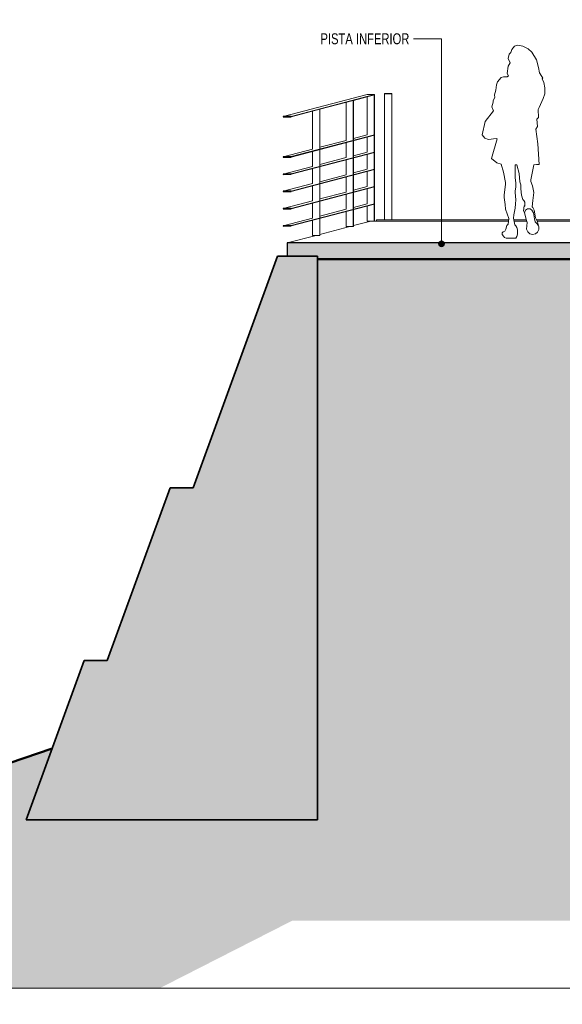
# Model space of a CAD drawing. Header units: millimetres. Extents: x -889928 to -835559, y 137213 to 158342.
# Tile 2 of 19: x -877676 to -872954, y 142624 to 151192. Entities that reach past the tile are written whole.
import ezdxf

# ---------------------------------------------------------------- set-up
doc = ezdxf.new("R2010")
doc.units = ezdxf.units.MM
doc.header["$XCLIPFRAME"] = 2
doc.linetypes.add('Tracejada', pattern=[6.35, 3.175, -3.175])
for name, color, linetype, lineweight in [('A-DETL', 90, 'Continuous', 50), ('A-DETL-GENF', 92, 'Continuous', 5), ('A-FLOR', 192, 'Continuous', 5), ('A-FLOR-LEVL', 51, 'Continuous', 5), ('Balaústres', 7, 'Continuous', 5), ('Corrimão', 7, 'Continuous', 5), ('G-ANNO-REFR', 1, 'Tracejada', 5), ('G-ANNO-TEXT', 231, 'Continuous', 5), ('Guarda-corpos', 7, 'Continuous', 5)]:
    doc.layers.add(name, color=color, linetype=linetype, lineweight=lineweight)
doc.styles.add('Swis721 LtCn BT_2', font='swisscl.ttf', dxfattribs={"height": 94.99999999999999})
picture_1 = doc.add_image_def('image1.png', size_in_pixel=(1000, 904))
picture_2 = doc.add_image_def('image2.png', size_in_pixel=(1500, 1617))
picture_3 = doc.add_image_def('image3.png', size_in_pixel=(1556, 1639))
pattern_1 = [(49.99999999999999, (-853518.0179999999, 150500), (72.87376369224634, -6.37606919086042), [7.62, -83.82]), (355, (-853518.0179999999, 150500), (-14.09698843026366, 76.42244396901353), [6.096, -67.056]), (100.451, (-853511.945, 150499.469), (58.77696438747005, 70.04687181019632), [6.476, -71.236]), (46.184, (-853518.0179999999, 150520.32), (108.4314191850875, -16.81745398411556), [11.43, -125.73]), (96.636, (-853508.9820000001, 150518.919), (94.96100284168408, 98.97088531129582), [9.714, -106.854]), (351.184, (-853518.0179999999, 150520.32), (94.96226825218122, 98.970183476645), [9.144, -100.584]), (21, (-853507.858, 150515.24), (60.64565017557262, -40.90653746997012), [7.62, -83.82]), (326, (-853507.858, 150515.24), (24.72083214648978, 73.67493117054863), [6.096, -67.056]), (71.45100000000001, (-853502.804, 150511.831), (85.36688870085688, 32.76873672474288), [6.476, -71.236]), (37.50000000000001, (-853518.0179999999, 150500), (1.2355247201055, 33.82243249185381), [3.353, -62.89, 3.353, -64.719, -67.31]), (37.50000000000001, (-853518.0179999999, 150500), (1.2355247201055, 33.82243249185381), [-134.315, 3.353, -63.957]), (7.499999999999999, (-853518.0179999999, 150500), (26.72814571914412, 40.0725493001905), [3.353, -35.458, 3.353, -61.36600000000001, -25.654]), (7.499999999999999, (-853518.0179999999, 150500), (26.72814571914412, 40.0725493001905), [-103.53, 3.353, -22.301]), (327.5, (-853540.675, 150500), (54.23631751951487, -2.292117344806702), [3.353, -22.047, 3.353, -75.895, -105.156]), (327.5, (-853540.675, 150500), (54.23631751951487, -2.292117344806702), [-104.648, 3.353, -101.803]), (317.5, (-853550.835, 150500), (59.25157926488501, 10.17013936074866), [3.353, -29.667, 3.353, -49.276, -74.676]), (317.5, (-853550.835, 150500), (59.25157926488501, 10.17013936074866), [-85.649, 3.353, -71.32300000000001])]

# ---------------------------------------------------------------- blocks, each defined once
blk = doc.blocks.new('Guarda-corpo - 25mm-4287790-TRECHO 1 - CORTE ESCADA RAMPA')
at = {"layer": 'Balaústres'}
for p, q in [((-874502.4514502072, 150547), (-874502.4514502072, 149450)), ((-874437.451450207, 150547), (-874502.4514502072, 150547)), ((-874437.451450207, 149450), (-874437.451450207, 150547)), ((-874502.4514502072, 149450), (-874437.451450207, 149450))]:
    blk.add_line(p, q, dxfattribs=at)
blk = doc.blocks.new('Guarda-corpo - Guarda-corpo-2986551-TRECHO 1 - CORTE ESCADA RAMPA')
at = {"layer": 'Corrimão'}
for p, q in [((-874437.4514502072, 150550), (-874502.4514502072, 150550)), ((-874502.4514502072, 150550), (-874502.4514502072, 150547)), ((-874437.4514502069, 150547), (-874437.4514502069, 150550))]:
    blk.add_line(p, q, dxfattribs=at)
blk.add_blockref('Guarda-corpo - 25mm-4287790-TRECHO 1 - CORTE ESCADA RAMPA', (0, 0))
blk = doc.blocks.new('Rampa - Rampa-3086706-TRECHO 1 - CORTE ESCADA RAMPA')
at = {"layer": 'A-FLOR-LEVL'}
h = blk.add_hatch(dxfattribs=at)
h.set_pattern_fill('FP1_1', color=256, style=0, pattern_type=2)
h.set_pattern_definition(pattern_1)
h.paths.add_polyline_path([(-873386.8433929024, 149106.7208923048), (-871053.322292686, 149106.7208923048), (-871053.322292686, 149249.4314582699), (-875348.3184763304, 149249.4314582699), (-875348.3184763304, 149133.068133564), (-875084.9514502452, 149133.068133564), (-875084.9514502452, 149106.7208923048), (-873790.2932062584, 149106.7208923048)], flags=0)
for p, q in [((-874620.6931351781, 149440), (-874772.1311995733, 149400.3376498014)), ((-873422.4068933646, 149440), (-874589.6108318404, 149440)), ((-873263.3017533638, 149440), (-873374.2503021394, 149440)), ((-872605.5064931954, 149440), (-873173.7643939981, 149440)), ((-872190.6643271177, 149440), (-872450.8411667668, 149440)), ((-871788.3267103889, 149440), (-871947.5212063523, 149440)), ((-874804.08989345, 149391.9675156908), (-875064.2613791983, 149323.8273646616)), ((-875096.2200730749, 149315.457230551), (-875348.3184763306, 149249.4314582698))]:
    blk.add_line(p, q, dxfattribs=at)
at = {"layer": 'A-FLOR-LEVL', "lineweight": 25}
for p, q in [((-871053.322292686, 149249.4314582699), (-875348.3184763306, 149249.4314582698)), ((-875348.3184763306, 149249.4314582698), (-875348.3184763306, 149133.068133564)), ((-871053.322292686, 149246.7208923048), (-871053.322292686, 149249.4314582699))]:
    blk.add_line(p, q, dxfattribs=at)
blk = doc.blocks.new('Guarda-corpo - 25mm-4287854-TRECHO 1 - CORTE ESCADA RAMPA')
at = {"layer": 'Balaústres'}
for p, q in [((-874652.2136337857, 150520.5952601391), (-874652.2136337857, 150189.8852345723)), ((-874589.1726365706, 150537.1104153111), (-874590.0490271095, 150536.8704153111)), ((-874590.0490271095, 149439.88), (-874590.0490271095, 150536.8704153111)), ((-874589.1726365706, 149440.1200000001), (-874589.1726365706, 150537.1104153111)), ((-874652.2136337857, 150170.5952601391), (-874652.2136337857, 150039.8852345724)), ((-874652.2136337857, 150020.5952601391), (-874652.2136337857, 149889.8852345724)), ((-874652.2136337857, 149870.5952601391), (-874652.2136337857, 149739.8852345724)), ((-874652.2136337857, 149720.5952601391), (-874652.2136337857, 149589.8852345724)), ((-874652.2136337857, 149570.5952601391), (-874652.2136337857, 149439.88)), ((-874652.2136337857, 149439.88), (-874621.1513169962, 149439.88)), ((-874620.9171180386, 149439.88), (-874590.0490271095, 149439.88)), ((-874590.0490271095, 149439.88), (-874589.1726365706, 149440.1200000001))]:
    blk.add_line(p, q, dxfattribs=at)
blk = doc.blocks.new('Guarda-corpo - 25mm-V1-TRECHO 1 - CORTE ESCADA RAMPA')
at = {"layer": 'Balaústres'}
for p, q in [((-875127.302376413, 150396.1672561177), (-875127.302376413, 150065.457230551)), ((-875064.2613791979, 150412.6824112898), (-875065.1377697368, 150412.4424112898)), ((-875065.1377697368, 149315.4519959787), (-875065.1377697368, 150412.4424112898)), ((-875064.2613791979, 149315.6919959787), (-875064.2613791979, 150412.6824112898)), ((-875127.302376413, 150046.1672561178), (-875127.302376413, 149915.457230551)), ((-875127.302376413, 149896.1672561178), (-875127.302376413, 149765.457230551)), ((-875127.302376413, 149746.1672561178), (-875127.302376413, 149615.457230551)), ((-875127.302376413, 149596.1672561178), (-875127.302376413, 149465.4572305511)), ((-875127.302376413, 149446.1672561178), (-875127.302376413, 149315.4519959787)), ((-875127.302376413, 149315.4519959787), (-875096.2400596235, 149315.4519959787)), ((-875096.0058606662, 149315.4519959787), (-875065.1377697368, 149315.4519959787)), ((-875065.1377697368, 149315.4519959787), (-875064.2613791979, 149315.6919959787))]:
    blk.add_line(p, q, dxfattribs=at)
blk = doc.blocks.new('Guarda-corpo - Guarda-corpo-3090011-TRECHO 1 - CORTE ESCADA RAMPA')
at = {"layer": 'Corrimão'}
for p, q in [((-874651.7754385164, 150540), (-875382.3008356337, 150348.6719198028)), ((-875314.3361170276, 150350.1909967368), (-874589.6108318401, 150540)), ((-874773.0075901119, 150488.958747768), (-875064.261379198, 150412.6779934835)), ((-874589.6108318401, 150536.9912320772), (-874772.131199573, 150489.1882786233)), ((-874651.7754385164, 150540), (-874589.6108318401, 150540)), ((-874589.6108318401, 150540), (-874589.6108318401, 150536.9912320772)), ((-875065.137769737, 150412.4484626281), (-875314.3361170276, 150347.182228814)), ((-875314.3361170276, 150000.1909967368), (-874589.6108318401, 150190)), ((-874589.6108318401, 150186.9912320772), (-875314.3361170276, 149997.182228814)), ((-874835.172196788, 150141.9675156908), (-875064.2613791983, 150081.9679679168)), ((-874651.7754385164, 150190), (-874772.1311995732, 150158.4782530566)), ((-874589.6108318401, 150190), (-874589.6108318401, 150186.9912320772)), ((-875127.302376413, 150065.457230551), (-875382.3008356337, 149998.6719198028)), ((-875314.3361170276, 149850.1909967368), (-874589.6108318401, 150040)), ((-874589.6108318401, 150036.9912320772), (-875314.3361170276, 149847.182228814)), ((-874651.7754385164, 150040), (-874772.1311995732, 150008.4782530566)), ((-874589.6108318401, 150040), (-874589.6108318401, 150036.9912320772)), ((-874835.172196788, 149991.9675156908), (-875064.2613791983, 149931.9679679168)), ((-875127.302376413, 149915.457230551), (-875382.3008356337, 149848.6719198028)), ((-875314.3361170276, 149700.1909967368), (-874589.6108318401, 149890)), ((-874589.6108318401, 149886.9912320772), (-875314.3361170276, 149697.182228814)), ((-874651.7754385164, 149890), (-874772.1311995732, 149858.4782530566)), ((-874589.6108318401, 149890), (-874589.6108318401, 149886.9912320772)), ((-874835.172196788, 149841.9675156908), (-875064.2613791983, 149781.9679679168)), ((-875127.302376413, 149765.457230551), (-875382.3008356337, 149698.6719198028)), ((-875314.3361170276, 149550.1909967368), (-874589.6108318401, 149740)), ((-874589.6108318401, 149736.9912320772), (-875314.3361170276, 149547.182228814)), ((-874651.7754385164, 149740), (-874772.1311995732, 149708.4782530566)), ((-874589.6108318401, 149740), (-874589.6108318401, 149736.9912320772)), ((-875127.302376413, 149615.457230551), (-875382.3008356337, 149548.6719198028)), ((-874835.172196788, 149691.9675156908), (-875064.2613791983, 149631.9679679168)), ((-875314.3361170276, 149400.1909967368), (-874589.6108318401, 149590)), ((-874589.6108318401, 149586.9912320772), (-875314.3361170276, 149397.182228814)), ((-874835.172196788, 149541.9675156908), (-875064.2613791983, 149481.9679679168)), ((-874651.7754385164, 149590), (-874772.1311995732, 149558.4782530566)), ((-874589.6108318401, 149590), (-874589.6108318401, 149586.9912320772)), ((-875127.302376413, 149465.457230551), (-875382.3008356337, 149398.6719198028))]:
    blk.add_line(p, q, dxfattribs=at)
at = {"layer": 'Corrimão', "color": 250, "lineweight": 25}
for p, q in [((-875314.3361170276, 150350.1909967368), (-875382.3008356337, 150348.6719198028)), ((-875382.3008356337, 150348.6719198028), (-875382.3008356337, 150345.6631518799)), ((-875382.3008356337, 150345.6631518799), (-875314.3361170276, 150347.182228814)), ((-875314.3361170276, 150347.182228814), (-875314.3361170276, 150350.1909967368)), ((-875314.3361170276, 150000.1909967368), (-875382.3008356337, 149998.6719198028)), ((-875382.3008356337, 149998.6719198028), (-875382.3008356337, 149995.66315188)), ((-875382.3008356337, 149995.66315188), (-875314.3361170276, 149997.182228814)), ((-875314.3361170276, 149997.182228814), (-875314.3361170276, 150000.1909967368)), ((-875314.3361170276, 149850.1909967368), (-875382.3008356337, 149848.6719198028)), ((-875382.3008356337, 149848.6719198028), (-875382.3008356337, 149845.6631518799)), ((-875382.3008356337, 149845.6631518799), (-875314.3361170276, 149847.182228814)), ((-875314.3361170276, 149847.182228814), (-875314.3361170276, 149850.1909967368)), ((-875314.3361170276, 149700.1909967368), (-875382.3008356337, 149698.6719198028)), ((-875382.3008356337, 149698.6719198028), (-875382.3008356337, 149695.6631518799)), ((-875382.3008356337, 149695.6631518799), (-875314.3361170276, 149697.182228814)), ((-875314.3361170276, 149697.182228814), (-875314.3361170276, 149700.1909967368)), ((-875314.3361170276, 149550.1909967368), (-875382.3008356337, 149548.6719198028)), ((-875382.3008356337, 149548.6719198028), (-875382.3008356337, 149545.6631518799)), ((-875382.3008356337, 149545.6631518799), (-875314.3361170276, 149547.182228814)), ((-875314.3361170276, 149547.182228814), (-875314.3361170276, 149550.1909967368)), ((-875314.3361170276, 149400.1909967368), (-875382.3008356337, 149398.6719198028)), ((-875382.3008356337, 149398.6719198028), (-875382.3008356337, 149395.6631518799)), ((-875382.3008356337, 149395.6631518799), (-875314.3361170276, 149397.182228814)), ((-875314.3361170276, 149397.182228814), (-875314.3361170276, 149400.1909967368))]:
    blk.add_line(p, q, dxfattribs=at)
for name, p in [('Guarda-corpo - 25mm-V1-TRECHO 1 - CORTE ESCADA RAMPA', (292.130179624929, 76.51028513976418)), ('Guarda-corpo - 25mm-4287854-TRECHO 1 - CORTE ESCADA RAMPA', (0, 0)), ('Guarda-corpo - 25mm-V1-TRECHO 1 - CORTE ESCADA RAMPA', (0, 0))]:
    blk.add_blockref(name, p)
blk = doc.blocks.new('_HUM_ FIGURAS HUMANAS - kvinne15-3635087-TRECHO 1 - CORTE ESCADA RAMPA')
at = {"layer": 'A-DETL-GENF'}
for p, q in [((-873414.942981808, 150892.4294069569), (-873424.304808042, 150853.8618834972)), ((-873401.5986678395, 150906.0246923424), (-873414.942981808, 150892.4294069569)), ((-873392.4582989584, 150933.0983747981), (-873401.5986678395, 150906.0246923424)), ((-873370.1898507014, 150962.0341462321), (-873392.4582989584, 150933.0983747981)), ((-873343.1182715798, 150971.1807428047), (-873370.1898507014, 150962.0341462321)), ((-873298.0398167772, 150961.8327848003), (-873343.1182715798, 150971.1807428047)), ((-873250.7379362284, 150939.3165183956), (-873298.0398167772, 150961.8327848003)), ((-873218.2230644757, 150909.0083410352), (-873250.7379362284, 150939.3165183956)), ((-873177.0464285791, 150843.0130395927), (-873218.2230644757, 150909.0083410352)), ((-873406.8355831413, 150816.5966809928), (-873425.3168771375, 150786.9622854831)), ((-873424.304808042, 150853.8618834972), (-873406.8355831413, 150816.5966809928)), ((-873161.988751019, 150776.4319968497), (-873177.0464285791, 150843.0130395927)), ((-873425.3168771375, 150786.9622854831), (-873435.0886293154, 150724.218657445)), ((-873435.0886293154, 150724.218657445), (-873421.7085811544, 150704.365115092)), ((-873151.1332160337, 150728.431710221), (-873161.988751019, 150776.4319968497)), ((-873132.3524571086, 150698.9861890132), (-873151.1332160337, 150728.431710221)), ((-873518.0237225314, 150650.9577120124), (-873526.4388441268, 150625.3157369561)), ((-873484.7168620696, 150689.3151499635), (-873518.0237225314, 150650.9577120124)), ((-873466.7791353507, 150695.7292329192), (-873484.7168620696, 150689.3151499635)), ((-873435.0291353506, 150695.7292329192), (-873466.7791353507, 150695.7292329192)), ((-873421.7085811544, 150704.365115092), (-873435.0291353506, 150695.7292329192)), ((-873122.1084067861, 150682.9249956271), (-873132.3524571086, 150698.9861890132)), ((-873129.5146292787, 150676.908842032), (-873122.1084067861, 150682.9249956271)), ((-873116.0902939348, 150646.3936634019), (-873129.5146292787, 150676.908842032)), ((-873106.8692094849, 150598.0527722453), (-873116.0902939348, 150646.3936634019)), ((-873533.2450400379, 150578.1795902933), (-873545.1151207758, 150538.6482507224)), ((-873526.4388441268, 150625.3157369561), (-873533.2450400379, 150578.1795902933)), ((-873106.8692094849, 150547.2527722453), (-873106.8692094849, 150598.0527722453)), ((-873555.8714031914, 150472.9449693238), (-873565.9798143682, 150434.5663596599)), ((-873541.1806297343, 150515.1630439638), (-873555.8714031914, 150488.8199693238)), ((-873555.8714031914, 150488.8199693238), (-873555.8714031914, 150472.9449693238)), ((-873545.1151207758, 150538.6482507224), (-873541.1806297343, 150515.1630439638)), ((-873156.6030095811, 150427.1487082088), (-873120.823366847, 150505.0498814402)), ((-873120.823366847, 150505.0498814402), (-873106.8692094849, 150547.2527722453)), ((-873551.2459209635, 150397.715171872), (-873625.8439638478, 150305.2382592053)), ((-873565.9798143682, 150434.5663596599), (-873551.2459209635, 150397.715171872)), ((-873164.5540413, 150409.8373363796), (-873156.6030095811, 150427.1487082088)), ((-873161.2007385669, 150339.8146883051), (-873164.5540413, 150409.8373363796)), ((-873625.8439638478, 150305.2382592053), (-873651.2422981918, 150190.5417019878)), ((-873174.3677902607, 150326.047653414), (-873161.2007385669, 150339.8146883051)), ((-873170.2122815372, 150262.6837697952), (-873174.3677902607, 150326.047653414)), ((-873184.3788622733, 150239.7135032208), (-873170.2122815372, 150262.6837697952)), ((-873166.1656251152, 150113.2114451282), (-873184.3788622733, 150239.7135032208)), ((-873651.2422981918, 150190.5417019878), (-873628.2931009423, 150162.1428111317)), ((-873628.2931009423, 150162.1428111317), (-873597.2209647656, 150150.0634378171)), ((-873597.2209647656, 150150.0634378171), (-873529.5885593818, 150159.3169046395)), ((-873520.719580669, 150154.0426446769), (-873570.7513134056, 149983.0618567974)), ((-873529.5885593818, 150159.3169046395), (-873520.719580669, 150154.0426446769)), ((-873155.1949924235, 149932.5692688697), (-873166.1656251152, 150113.2114451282)), ((-873570.7513134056, 149983.0618567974), (-873522.8608306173, 149946.3793366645)), ((-873522.8608306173, 149946.3793366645), (-873486.4194367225, 149935.2602174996)), ((-873486.4194367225, 149935.2602174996), (-873465.5530308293, 149865.2799079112)), ((-873465.5530308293, 149865.2799079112), (-873449.0452311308, 149776.3109233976)), ((-873362.7026787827, 149820.218412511), (-873362.7026787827, 149929.6674376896)), ((-873362.7026787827, 149929.6674376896), (-873348.2784824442, 149928.5846626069)), ((-873348.2784824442, 149928.5846626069), (-873330.4567718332, 149852.8662250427)), ((-873227.3819231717, 149798.6302711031), (-873202.7324072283, 149929.6822602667)), ((-873202.7324072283, 149929.6822602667), (-873178.9636998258, 149931.1257645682)), ((-873178.9636998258, 149931.1257645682), (-873155.1949924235, 149932.5692688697)), ((-873357.5357330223, 149768.0863415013), (-873362.7026787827, 149820.218412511)), ((-873330.4567718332, 149852.8662250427), (-873323.8321396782, 149780.1423302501)), ((-873323.8321396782, 149780.1423302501), (-873314.5699363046, 149754.7940217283)), ((-873227.3819231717, 149782.755271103), (-873227.3819231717, 149798.6302711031)), ((-873212.6193298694, 149747.631549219), (-873227.3819231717, 149782.755271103)), ((-873449.0452311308, 149758.8484233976), (-873458.6287603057, 149668.8698502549)), ((-873449.0452311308, 149776.3109233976), (-873449.0452311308, 149758.8484233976)), ((-873364.7718620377, 149700.5173121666), (-873357.5357330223, 149737.9238415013)), ((-873364.7718620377, 149689.4048121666), (-873364.7718620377, 149700.5173121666)), ((-873357.5357330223, 149737.9238415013), (-873357.5357330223, 149768.0863415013)), ((-873314.5699363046, 149754.7940217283), (-873316.1699277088, 149721.4646380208)), ((-873316.1699277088, 149721.4646380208), (-873310.1716312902, 149666.0096645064)), ((-873202.6545660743, 149688.1352543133), (-873212.6193298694, 149747.631549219)), ((-873458.6287603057, 149668.8698502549), (-873458.6287603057, 149643.4698502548)), ((-873458.6287603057, 149643.4698502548), (-873452.1590687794, 149585.0897423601)), ((-873358.1249407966, 149623.0619597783), (-873364.7718620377, 149689.4048121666)), ((-873361.1002600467, 149589.8574964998), (-873358.1249407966, 149623.0619597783)), ((-873310.1716312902, 149666.0096645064), (-873297.3462781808, 149628.6632900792)), ((-873297.3462781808, 149628.6632900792), (-873288.4166656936, 149618.546803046)), ((-873288.4166656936, 149618.546803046), (-873280.8647571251, 149602.801721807)), ((-873216.6290902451, 149562.5170015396), (-873209.9947908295, 149618.6720007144)), ((-873209.9947908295, 149618.6720007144), (-873202.6545660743, 149688.1352543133)), ((-873452.1590687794, 149585.0897423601), (-873447.4379425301, 149542.4880420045)), ((-873447.4379425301, 149542.4880420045), (-873420.4952699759, 149461.1070367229)), ((-873375.9900488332, 149494.3066996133), (-873364.500624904, 149551.9095384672)), ((-873364.500624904, 149551.9095384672), (-873361.1002600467, 149589.8574964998)), ((-873286.2151066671, 149570.9576244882), (-873291.9412450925, 149530.0817518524)), ((-873291.9412450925, 149530.0817518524), (-873283.1907996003, 149510.3768725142)), ((-873278.9309826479, 149569.7300567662), (-873286.2151066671, 149570.9576244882)), ((-873275.0945645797, 149534.4519836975), (-873283.1907996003, 149510.3768725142)), ((-873280.8647571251, 149602.801721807), (-873278.9309826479, 149569.7300567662)), ((-873256.5195678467, 149546.6552669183), (-873275.0945645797, 149534.4519836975)), ((-873234.2945678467, 149546.6552669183), (-873256.5195678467, 149546.6552669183)), ((-873218.0735223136, 149533.8965801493), (-873234.2945678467, 149546.6552669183)), ((-873204.9615589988, 149512.1425824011), (-873218.0735223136, 149533.8965801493)), ((-873209.6501037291, 149557.0323575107), (-873216.6290902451, 149562.5170015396)), ((-873197.729312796, 149534.6034756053), (-873209.6501037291, 149557.0323575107)), ((-873188.3096109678, 149466.9940226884), (-873197.729312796, 149534.6034756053)), ((-873420.4952699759, 149461.1070367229), (-873424.7909918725, 149413.6761670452)), ((-873379.0040728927, 149464.2951674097), (-873375.9900488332, 149494.3066996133)), ((-873367.5945525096, 149405.9843606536), (-873379.0040728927, 149464.2951674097)), ((-873283.1907996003, 149510.3768725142), (-873265.0002421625, 149444.5827046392)), ((-873265.0002421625, 149444.5827046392), (-873258.3798222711, 149426.7201029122)), ((-873197.1884189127, 149460.3349724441), (-873204.9615589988, 149512.1425824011)), ((-873189.8125045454, 149432.6227738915), (-873197.1884189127, 149460.3349724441)), ((-873170.2368010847, 149433.4532483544), (-873188.3096109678, 149466.9940226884)), ((-873454.9503851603, 149352.0202825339), (-873469.5278335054, 149345.7342961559)), ((-873444.1079222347, 149369.5801061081), (-873454.9503851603, 149352.0202825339)), ((-873435.9849965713, 149400.2734372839), (-873444.1079222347, 149369.5801061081)), ((-873424.7909918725, 149413.6761670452), (-873435.9849965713, 149400.2734372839)), ((-873359.6180274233, 149397.2897372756), (-873367.5945525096, 149405.9843606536)), ((-873349.6766211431, 149382.9332980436), (-873359.6180274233, 149397.2897372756)), ((-873345.2670328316, 149364.400677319), (-873349.6766211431, 149382.9332980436)), ((-873345.2670328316, 149324.713177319), (-873345.2670328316, 149364.400677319)), ((-873258.3798222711, 149426.7201029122), (-873264.379758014, 149368.2898481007)), ((-873264.379758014, 149368.2898481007), (-873254.5837312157, 149346.5856315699)), ((-873172.6449711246, 149416.1209269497), (-873189.8125045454, 149432.6227738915)), ((-873162.360869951, 149397.8003050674), (-873172.6449711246, 149416.1209269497)), ((-873162.360869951, 149397.8003050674), (-873170.2368010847, 149433.4532483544)), ((-873169.7809300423, 149342.2620904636), (-873159.434785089, 149367.1876283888)), ((-873159.434785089, 149392.5876283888), (-873162.360869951, 149397.8003050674)), ((-873159.434785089, 149367.1876283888), (-873159.434785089, 149392.5876283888)), ((-873469.5278335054, 149345.7342961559), (-873475.8806298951, 149336.6167507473)), ((-873475.8806298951, 149336.6167507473), (-873475.8806298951, 149322.3292507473)), ((-873475.8806298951, 149322.3292507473), (-873466.9188759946, 149309.2257171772)), ((-873466.9188759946, 149309.2257171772), (-873457.9571220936, 149296.1221836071)), ((-873457.9571220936, 149296.1221836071), (-873441.7904840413, 149289.5207655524)), ((-873441.7904840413, 149289.5207655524), (-873421.1529840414, 149289.5207655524)), ((-873421.1529840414, 149289.5207655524), (-873359.2404840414, 149289.5207655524)), ((-873359.2404840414, 149289.5207655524), (-873350.2905758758, 149306.3374728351)), ((-873350.2905758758, 149306.3374728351), (-873345.2670328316, 149324.713177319)), ((-873254.5837312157, 149346.5856315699), (-873236.3207418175, 149328.9327785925)), ((-873236.3207418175, 149328.9327785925), (-873213.470992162, 149322.2302345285)), ((-873213.470992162, 149322.2302345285), (-873186.0788148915, 149329.6017051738)), ((-873186.0788148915, 149329.6017051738), (-873169.7809300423, 149342.2620904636))]:
    blk.add_line(p, q, dxfattribs=at)

msp = doc.modelspace()

# ---------------------------------------------------------------- hatches: boundary and pattern name
at = {"layer": 'A-DETL-GENF'}
h = msp.add_hatch(dxfattribs=at)
h.set_pattern_fill('FP1_4', color=252, style=0, pattern_type=2)
h.set_pattern_definition([(315, (-853518.0179999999, 150500), (224.5064030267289, 0), [158.75, -158.75]), (315, (-853475.918, 150542.101), (224.5064030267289, 0), [158.75, -158.75]), (315, (-853433.817, 150584.201), (224.5064030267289, 0), [158.75, -158.75]), (45, (-853405.75, 150584.201), (0, 224.5064030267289), [158.75, -158.75]), (45, (-853363.65, 150542.101), (0, 224.5064030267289), [158.75, -158.75]), (45, (-853321.5490000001, 150500), (0, 224.5064030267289), [158.75, -158.75])])
h.paths.add_polyline_path([(-881868.1563905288, 142764.9880340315), (-876454.7816945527, 142764.9880340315), (-875306.6310642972, 143349.9999999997), (-872119.9514502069, 143349.9999999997), (-872119.9514502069, 146449.9999999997), (-867112.6972259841, 146449.9999999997), (-857089.4652259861, 149103.3333333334), (-852214.5418142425, 149103.3333333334), (-847783.6209569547, 149894.569200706), (-838286.7096309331, 149894.569200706), (-838286.7096309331, 152000), (-840115.2219360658, 152000), (-840115.2219360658, 151730.0000000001), (-841252.2831615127, 151781.567852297), (-842391.0933337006, 151822.3588043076), (-843533.669359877, 151852.3691805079), (-844657.7725782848, 151871.3225800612), (-845755.606979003, 151879.753143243), (-846893.0506067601, 151877.6946713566), (-847958.1526520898, 151866.2815400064), (-847958.1526520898, 152100.0000000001), (-850167.79975743, 152100.0000000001), (-852657.7882659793, 151472.8088897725), (-857093.5850254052, 151472.8088897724), (-857093.585025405, 151204.0913763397), (-857452.2963733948, 151113.9390534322), (-861924.9558678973, 151113.9390534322), (-861924.9558678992, 150920.1221771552), (-867339.7725615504, 149486.7208923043), (-869793.3222926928, 149486.7208923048), (-869793.3222926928, 149246.7208923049), (-871053.322292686, 149246.7208923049), (-871053.322292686, 149106.7208923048), (-875084.9514502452, 149106.7208923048), (-875084.9514502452, 144228.5536881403), (-877618.4373598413, 144228.5536881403), (-877391.89115558, 144850.9842688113), (-879868.9683678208, 143998.0581843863), (-882289.0047989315, 142764.9880340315)], flags=0)
h = msp.add_hatch(dxfattribs=at)
h.set_pattern_fill('FP1_1', style=0, pattern_type=2)
h.set_pattern_definition(pattern_1)
h.paths.add_polyline_path([(-875084.9514502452, 144228.5536881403), (-875084.9514502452, 149133.068133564), (-875433.3400881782, 149133.068133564), (-876166.385693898, 147119.0418844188), (-876366.3856938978, 147119.0418844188), (-876913.6179232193, 145615.5336911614), (-877113.6179232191, 145615.5336911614), (-877618.4373598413, 144228.5536881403), (-875086.9157124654, 144228.5536881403)], flags=0)
at = {"layer": 'G-ANNO-TEXT'}
h = msp.add_hatch(color=7, dxfattribs=at)
edge = h.paths.add_edge_path(flags=0)
edge.add_arc((-874005.3205227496, 149241.7826085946), 24.99999999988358, 0, 360)

# ---------------------------------------------------------------- linework, layer by layer
at = {"layer": 'A-DETL', "lineweight": 35}
for p, q in [((-875433.3400881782, 149133.068133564), (-876166.385693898, 147119.0418844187)), ((-875084.9514502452, 149133.0681335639), (-875433.3400881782, 149133.0681335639)), ((-875084.9514502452, 147215.5395190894), (-875084.9514502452, 149133.0681335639)), ((-875084.9514502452, 144228.5536881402), (-875084.9514502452, 147215.5395190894)), ((-876366.385693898, 147119.0418844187), (-876913.6179232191, 145615.5336911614)), ((-876166.3856938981, 147119.0418844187), (-876366.3856938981, 147119.0418844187)), ((-877113.6179232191, 145615.5336911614), (-877618.4373598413, 144228.5536881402)), ((-876913.6179232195, 145615.5336911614), (-877113.6179232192, 145615.5336911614)), ((-877618.4373598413, 144228.5536881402), (-875084.9514502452, 144228.5536881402))]:
    msp.add_line(p, q, dxfattribs=at)
at = {"layer": 'A-DETL'}
for p, q in [((-871053.3222926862, 149106.7208923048), (-875084.9514502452, 149106.7208923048)), ((-877391.8911555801, 144850.9842688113), (-879868.9683678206, 143998.0581843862))]:
    msp.add_line(p, q, dxfattribs=at)
at = {"layer": 'A-FLOR'}
for p, q in [((-874569.9514502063, 149450), (-874502.4514502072, 149450)), ((-874569.9514502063, 149439.9999999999), (-874569.9514502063, 149450)), ((-874437.4514502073, 149450), (-873421.5012127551, 149450)), ((-873376.2069755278, 149450), (-873266.4979983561, 149450)), ((-873179.1527042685, 149450), (-872603.4222532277, 149450))]:
    msp.add_line(p, q, dxfattribs=at)
at = {"layer": 'G-ANNO-TEXT', "color": 7}
for p, q in [((-874244.5769360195, 151026.1043878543), (-874247.8998526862, 151026.1043878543)), ((-874005.3205227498, 151026.1043878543), (-874244.5769360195, 151026.1043878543)), ((-874005.3205227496, 149241.7826085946), (-874005.3205227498, 151026.1043878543))]:
    msp.add_line(p, q, dxfattribs=at)
msp.add_circle((-874005.3205227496, 149241.7826085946), 24.99999999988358, dxfattribs=at)

# ---------------------------------------------------------------- block references
at = {"layer": 'A-DETL-GENF'}
msp.add_blockref('_HUM_ FIGURAS HUMANAS - kvinne15-3635087-TRECHO 1 - CORTE ESCADA RAMPA', (0, 0), dxfattribs=at)
at = {"layer": 'A-FLOR-LEVL'}
msp.add_blockref('Rampa - Rampa-3086706-TRECHO 1 - CORTE ESCADA RAMPA', (0, 0), dxfattribs=at)
at = {"layer": 'Guarda-corpos'}
for name in ['Guarda-corpo - Guarda-corpo-2986551-TRECHO 1 - CORTE ESCADA RAMPA', 'Guarda-corpo - Guarda-corpo-3090011-TRECHO 1 - CORTE ESCADA RAMPA']:
    msp.add_blockref(name, (0, 0), dxfattribs=at)

# ---------------------------------------------------------------- texts
at = {"layer": 'G-ANNO-TEXT', "color": 7, "insert": (-875058.5769360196, 151073.6043878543), "char_height": 94.99999999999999, "width": 921.9406250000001, "attachment_point": 1, "style": 'Swis721 LtCn BT_2'}
msp.add_mtext('PISTA INFERIOR', dxfattribs=at)

# ---------------------------------------------------------------- pictures from other files: only their frames are drawn
at = {"layer": 'G-ANNO-REFR'}
image = msp.add_image(picture_2, insert=(-859300.3538968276, 150581.4647173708), size_in_units=(3710.1449275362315, 4000), dxfattribs=at)
image.set_boundary_path([(-12382.71416155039, 4776.354744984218), (-12382.71416155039, -1520.890301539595), (8495.651790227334, -1520.890301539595), (8495.651790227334, 4776.354744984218), (-12382.71416155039, 4776.354744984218)])
image.dxf.flags = 15
image = msp.add_image(picture_3, insert=(-857492.6630033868, 150711.3201916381), size_in_units=(6644.067796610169, 6999.999999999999), dxfattribs=at)
image.set_boundary_path([(-7596.187783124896, 3499.312825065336), (-7596.187783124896, -148.0710891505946), (4497.859392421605, -148.0710891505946), (4497.859392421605, 3499.312825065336), (-7596.187783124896, 3499.312825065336)])
image.dxf.flags = 15
image = msp.add_image(picture_1, insert=(-862750.7762049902, 150912.3552457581), size_in_units=(5527.999999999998, 4999.999999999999), dxfattribs=at)
image.set_boundary_path([(-4916.308571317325, 2376.84006725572), (-4916.308571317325, -439.5901230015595), (4425.438115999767, -439.5901230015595), (4425.438115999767, 2376.84006725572), (-4916.308571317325, 2376.84006725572)])
image.dxf.flags = 15
image = msp.add_image(picture_2, insert=(-861813.7014903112, 149585.3727544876), size_in_units=(3197.8416324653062, 3447.67301000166), rotation=52.319511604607, dxfattribs=at)
image.dxf.v_pixel = (1.687444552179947, -1.303287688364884)
image.set_boundary_path([(-11872.41301600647, 7492.425606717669), (-6089.477710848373, 11958.32319186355), (8717.099355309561, -7210.415365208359), (2934.164050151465, -11676.31295035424), (-11872.41301600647, 7492.425606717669)])
image.dxf.flags = 15
image = msp.add_image(picture_2, insert=(-875571.2987174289, 144603.6743901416), size_in_units=(3197.8416324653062, 3447.67301000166), rotation=52.319511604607, dxfattribs=at)
image.dxf.v_pixel = (1.687444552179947, -1.303287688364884)
image.set_boundary_path([(-6078.453718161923, 3813.918422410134), (-295.5184130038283, 8279.816007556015), (14511.0586531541, -10888.92254951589), (8728.12334799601, -15354.82013466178), (-6078.453718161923, 3813.918422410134)])
image.dxf.flags = 15

doc.saveas('drawing.dxf')
